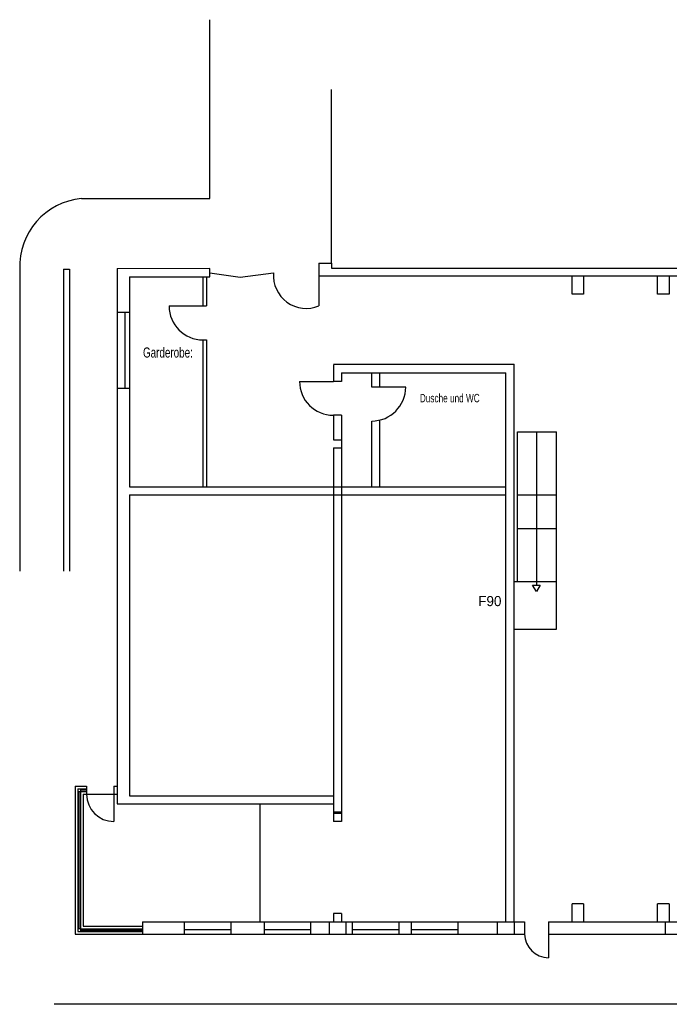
# Model space of a CAD drawing. Header units: millimetres. Extents: x -209 to 59634, y -321 to 28971.
# Tile 1 of 12: x -209 to 19112, y -321 to 28971. Entities that reach past the tile are written whole.
import ezdxf

# ---------------------------------------------------------------- set-up
doc = ezdxf.new("R2010")
doc.units = ezdxf.units.MM
doc.linetypes.add('AUSGEZOGEN', pattern=[0])
doc.layers.add('Bemassung', color=90, linetype='Continuous')
doc.layers.add('Grundriss TFC', color=7, linetype='AUSGEZOGEN')
doc.styles.add('SIMPLEX7', font='simplex.shx', dxfattribs={"width": 0.7})

# ---------------------------------------------------------------- blocks, each defined once
blk = doc.blocks.new('KOTE1')
for p, q in [((0, 0), (-0.113, 0.195)), ((-0.113, 0.195), (0.113, 0.195)), ((0.113, 0.195), (0, 0))]:
    blk.add_line(p, q)

msp = doc.modelspace()

# ---------------------------------------------------------------- linework, layer by layer
at = {"layer": 'Grundriss TFC'}
for p, q in [((5443, 23652), (5446, 28971)), ((9061, 21730), (9061, 26891)), ((1628, 23652), (5443, 23652)), ((8693, 21729), (9061, 21730)), ((8693, 21729), (8693, 21706)), ((8693, 21706), (8693, 20456)), ((9061, 21730), (9061, 21581)), ((-207, 21549), (-207, 12565)), ((1096, 21549), (1096, 12565)), ((1096, 21549), (1273, 21549)), ((1273, 21549), (1273, 12565)), ((2693, 21573), (5443, 21576)), ((2693, 21573), (2693, 20266)), ((5443, 21325), (5443, 21566)), ((5443, 21445), (6353, 21316)), ((6353, 21316), (7343, 21438)), ((3058, 21325), (5443, 21325)), ((3058, 21325), (3058, 20266)), ((5243, 21325), (5243, 20456)), ((5343, 21325), (5343, 20456)), ((16223, 20801), (16223, 21341)), ((16563, 21341), (16563, 20801)), ((18763, 20801), (18763, 21341)), ((19103, 21341), (19103, 20801)), ((16563, 20801), (16223, 20801)), ((19103, 20801), (18763, 20801)), ((2693, 20266), (3058, 20266)), ((2693, 20266), (2693, 18006)), ((2918, 20266), (2918, 18006)), ((3058, 20266), (3058, 18006)), ((4233, 20456), (5243, 20456)), ((5243, 20456), (5343, 20456)), ((5243, 19446), (5243, 15071)), ((5243, 19446), (5343, 19446)), ((5343, 19446), (5343, 15071)), ((9123, 18725), (14493, 18725)), ((9123, 18701), (9123, 18211)), ((9363, 18466), (14253, 18466)), ((9363, 18461), (9363, 18211)), ((10263, 18042), (10263, 18466)), ((10503, 18042), (10503, 18466)), ((14253, 2131), (14253, 18466)), ((14493, 2131), (14493, 18725)), ((8113, 18211), (9123, 18211)), ((9363, 18211), (9123, 18211)), ((2693, 18006), (2693, 5641)), ((2693, 18006), (3058, 18006)), ((3058, 18006), (3058, 15071)), ((9123, 17201), (9123, 16471)), ((9363, 17201), (9123, 17201)), ((9363, 17201), (9363, 5146)), ((10263, 15071), (10263, 17032)), ((10503, 15071), (10503, 17061)), ((14593, 16706), (15753, 16706)), ((14593, 12253), (14593, 16706)), ((15173, 12151), (15173, 16706)), ((15753, 10839), (15753, 16706)), ((9123, 16471), (9363, 16471)), ((9123, 16231), (9123, 5636)), ((9123, 16231), (9363, 16231)), ((3058, 15071), (14253, 15071)), ((3058, 14831), (3058, 5881)), ((3058, 14831), (14253, 14831)), ((14593, 14831), (15753, 14831)), ((14593, 13831), (15753, 13831)), ((14494, 12253), (15753, 12253)), ((14493, 10839), (15753, 10839)), ((1443, 6166), (1443, 1766)), ((1443, 6166), (1783, 6166)), ((1783, 6166), (1783, 5926)), ((2593, 6166), (2593, 5926)), ((2593, 6166), (2693, 6166)), ((1523, 6086), (1783, 6086)), ((1523, 6086), (1523, 1846)), ((1523, 6006), (1783, 6006)), ((1563, 1926), (1563, 6006)), ((1603, 6086), (1603, 1926)), ((1783, 6046), (1603, 6046)), ((1683, 5926), (1683, 2006)), ((1683, 5926), (1783, 5926)), ((1783, 5926), (2593, 5926)), ((2593, 5926), (2693, 5926)), ((2593, 5926), (2593, 5116)), ((3058, 5881), (9123, 5881)), ((2693, 5641), (9123, 5641)), ((6943, 2131), (6943, 5641)), ((9123, 5641), (9123, 5391)), ((9363, 5391), (9123, 5391)), ((9123, 5391), (9123, 5116)), ((9363, 5391), (9363, 5116)), ((9363, 5116), (9123, 5116)), ((16563, 2671), (16223, 2671)), ((16223, 2131), (16223, 2671)), ((16563, 2671), (16563, 2131)), ((18763, 2131), (18763, 2671)), ((19103, 2671), (18763, 2671)), ((19103, 2671), (19103, 2131)), ((9123, 2381), (9123, 2131)), ((9363, 2381), (9123, 2381)), ((9363, 2381), (9363, 2131)), ((3443, 2131), (3443, 1766)), ((3443, 2131), (4683, 2131)), ((4683, 2131), (4683, 1766)), ((4683, 2131), (6068, 2131)), ((6068, 2131), (7058, 2131)), ((6068, 2131), (6068, 1766)), ((7058, 2131), (7058, 1766)), ((7058, 2131), (8443, 2131)), ((8443, 2131), (9683, 2131)), ((8443, 2131), (8443, 1766)), ((8993, 2131), (8993, 1766)), ((9493, 2131), (9493, 1766)), ((9683, 2131), (9683, 1766)), ((9683, 2131), (11068, 2131)), ((11068, 2131), (11433, 2131)), ((11068, 2131), (11068, 1766)), ((11433, 2131), (11433, 1766)), ((11433, 2131), (12818, 2131)), ((12818, 2131), (14808, 2131)), ((12818, 2131), (12818, 1766)), ((13993, 2131), (13993, 1766)), ((14493, 2131), (14493, 1766)), ((14808, 2131), (14808, 1766)), ((15518, 2131), (39493, 2131)), ((15518, 2131), (15518, 1766)), ((18993, 2131), (18993, 1766)), ((1443, 1766), (3443, 1766)), ((1603, 1926), (1523, 1926)), ((1523, 1846), (3443, 1846)), ((1603, 1926), (3443, 1926)), ((1603, 1926), (1603, 1846)), ((1603, 1886), (3443, 1886)), ((1683, 2006), (3443, 2006)), ((3443, 1766), (4683, 1766)), ((4683, 1906), (6068, 1906)), ((4683, 1766), (6068, 1766)), ((6068, 1766), (7058, 1766)), ((7058, 1906), (8443, 1906)), ((7058, 1766), (8443, 1766)), ((8443, 1766), (9683, 1766)), ((9683, 1906), (11068, 1906)), ((9683, 1766), (11068, 1766)), ((11068, 1766), (11433, 1766)), ((11433, 1906), (12818, 1906)), ((11433, 1766), (12818, 1766)), ((12818, 1766), (14808, 1766)), ((15518, 1766), (39493, 1766)), ((15518, 1766), (15518, 1066)), ((42629, -321), (821, -321))]:
    msp.add_line(p, q, dxfattribs=at)
at = {"layer": 'Grundriss TFC', "color": 0}
for p, q in [((9061, 21581), (41843, 21582)), ((41603, 21341), (8693, 21341)), ((11273, 18042), (10263, 18042)), ((9363, 5356), (9123, 5356))]:
    msp.add_line(p, q, dxfattribs=at)
at = {"layer": 'Grundriss TFC'}
for centre, radius, start, end in [((1819, 21634), 2027, 95.4029, 182.4035), ((8314, 21355), 975, 175.1205, 292.8545), ((5243, 20456), 1010, 180, 270), ((9123, 18211), 1010, 180, 270), ((2593, 5926), 810, 180, 270), ((15527, 1785), 719, 181.4837, 269.329)]:
    msp.add_arc(centre, radius, start, end, dxfattribs=at)
at = {"layer": 'Grundriss TFC', "color": 0}
msp.add_arc((10263, 18042), 1010, 270, 0, dxfattribs=at)

# ---------------------------------------------------------------- block references
at = {"layer": 'Grundriss TFC', "xscale": 1000, "yscale": 1000, "zscale": 1000}
msp.add_blockref('KOTE1', (15159, 11956), dxfattribs=at)

# ---------------------------------------------------------------- texts
at = {"layer": 'Bemassung', "insert": (13428, 11825), "char_height": 300, "width": 773.95, "attachment_point": 1}
msp.add_mtext('{\\C0;F90}', dxfattribs=at)
at = {"layer": 'Grundriss TFC', "width": 9932.81, "attachment_point": 1, "style": 'SIMPLEX7'}
for s, insert, char_height in [('{\\fArial|b0|i0|c0|p34;Garderobe:}', (3458, 19220), 300), ('{\\fArial|b0|i0|c0|p34;Dusche und WC }', (11692, 17838), 250)]:
    msp.add_mtext(s, dxfattribs=dict(at, insert=insert, char_height=char_height))

doc.saveas('drawing.dxf')
